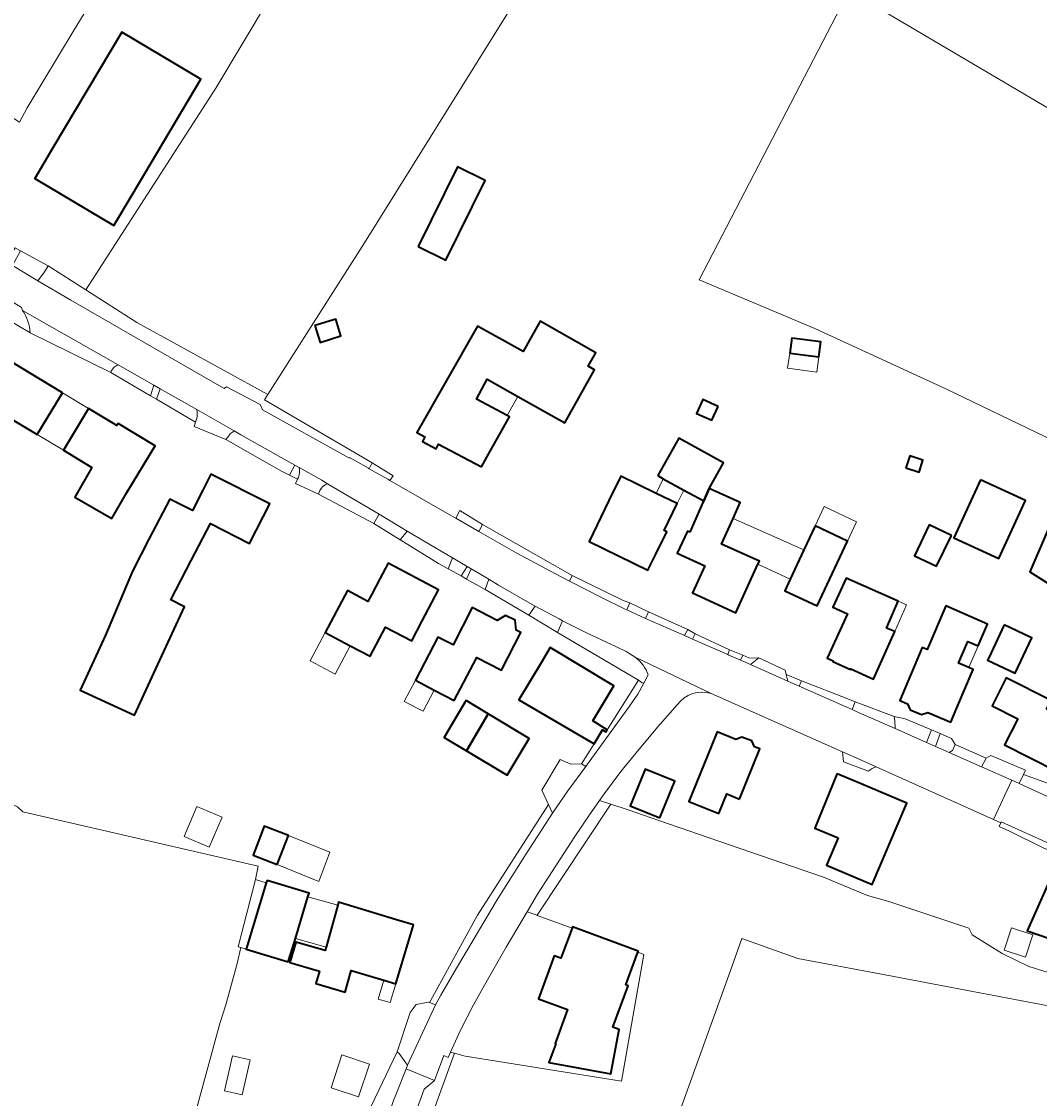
# Model space of a CAD drawing. Header units: metres. Extents: x 200176 to 205485, y 394066 to 399855.
# Tile 64 of 230: x 203418 to 203561, y 395791 to 395942. Entities that reach past the tile are written whole.
import ezdxf
from ezdxf.enums import TextEntityAlignment as Align

# ---------------------------------------------------------------- set-up
doc = ezdxf.new("R2010")
doc.units = ezdxf.units.M
for name, color, linetype, lineweight in [('B-WE-GR-BEPLANTING_CULTUUR_ROOS-GV', 90, 'Continuous', 18), ('B-WE-GR-BOUWLAND-GV', 80, 'Continuous', 13), ('B-WE-GR-GRAS-GV', 60, 'Continuous', 13), ('B-WE-IE-TERREINAFSCHEIDING_KUNSTMATIG_HEKWERK-G', 20, 'IE-TERREINAFSCHEIDING-KUNSTMATIG', 18), ('B-WE-OG-BEBOUWING-GV', 7, 'Continuous', 35), ('B-WE-OG-BEBOUWING-T18', 10, 'Continuous', 18), ('B-WE-OG-BEBOUWING_LUIFEL-GV', 7, 'Continuous', 18), ('B-WE-OG-BEBOUWING_OVERBOUWING-GV', 7, 'Continuous', 18), ('B-WE-OG-TERREIN_ERF-GV', 7, 'Continuous', 18), ('B-WE-OG-TOPOGRAFIE-T18', 10, 'Continuous', 18), ('B-WE-OG-WEG-GV', 7, 'Continuous', 18), ('B-WE-VH-GOOT-G', 170, 'Continuous', 18), ('B-WE-VH-VERHARDING_ASFALT-GV', 252, 'Continuous', 18), ('B-WE-VH-VERHARDING_BETONSTRAATSTEEN-GV', 252, 'Continuous', 18), ('B-WE-VH-VERHARDING_FUNDERING_ZAND-GV', 7, 'Continuous', 18), ('B-WE-VH-VERHARDING_HALFVERHARDING_GRIND-GV', 252, 'Continuous', 18), ('B-WE-VH-VERHARDING_STRAATBAKSTEEN-GV', 252, 'Continuous', 18), ('B-WE-VH-VERHARDING_TEGEL-GV', 252, 'Continuous', 18)]:
    doc.layers.add(name, color=color, linetype=linetype, lineweight=lineweight)
doc.styles.add('NLCS-ISO-M20-T18', font='NLCS-ISO.ttf', dxfattribs={"height": 0.036})
doc.linetypes.add('IE-TERREINAFSCHEIDING-KUNSTMATIG', pattern='A,4,[82,NLCS.shx,S=0.75,R=90,X=0,Y=0],4,-2', length=10)

msp = doc.modelspace()

# ---------------------------------------------------------------- linework, layer by layer
at = {"layer": 'B-WE-GR-BEPLANTING_CULTUUR_ROOS-GV', "flags": 128}
msp.add_lwpolyline([(203495.273, 395863.969), (203495.627, 395864.77), (203483.092, 395871.885), (203482.566, 395870.919), (203487.783, 395867.944), (203493.295, 395864.983)], close=True, dxfattribs=at)
at = {"layer": 'B-WE-GR-BOUWLAND-GV', "flags": 128}
for points in [[(203380.181, 395951.984), (203408.984, 395934.385), (203416.711, 395929.243), (203418.152, 395928.307), (203419.214, 395930.357), (203425.79, 395941.294), (203446.153, 395974.569)], [(203464.441, 395964.467), (203445.673, 395933.085), (203427.457, 395904.809), (203434.615, 395900.248), (203452.962, 395890.131), (203466.546, 395911.393), (203500.621, 395966.206)], [(203534.504, 395946.801), (203610.818, 395901.734)]]:
    msp.add_lwpolyline(points, dxfattribs=at)
at = {"layer": 'B-WE-GR-GRAS-GV', "flags": 128}
msp.add_lwpolyline([(203610.818, 395901.734), (203534.504, 395946.801), (203532.038, 395942.091), (203513.427, 395906.223), (203529.67, 395899.392), (203548.054, 395890.912), (203589.98, 395870.723), (203606.453, 395894.656)], close=True, dxfattribs=at)
for points in [[(203453.89, 395755.158), (203458.481, 395767.328), (203458.483, 395767.333), (203438.581, 395773.84), (203446.233, 395801.926), (203447.087, 395804.533), (203448.689, 395810.321), (203449.205, 395812.576), (203448.8, 395812.698), (203451.261, 395822.101), (203451.626, 395824.003), (203418.6, 395831.6), (203417.849, 395832.319), (203412.101, 395834.904), (203406.515, 395836.54), (203400.536, 395811.511), (203379.977, 395723.384), (203384.356, 395723.298), (203391.186, 395723.156)], [(203574.597, 395805.234), (203559.998, 395809.809), (203559.77, 395809.88), (203555.945, 395811.739), (203551.723, 395814.351), (203551.241, 395815.299), (203540.038, 395819.039), (203537.055, 395819.873), (203530.88, 395822.433), (203517.713, 395826.986), (203507.784, 395830.384), (203503.505, 395831.892), (203501.077, 395832.671), (203490.732, 395817.098), (203490.741, 395817.095), (203495.628, 395815.303), (203495.697, 395815.489), (203504.908, 395812.057), (203504.857, 395811.918), (203505.7, 395811.609), (203502.543, 395793.825), (203480.651, 395797.353), (203479.146, 395797.765), (203474.153, 395783.958)], [(203574.04, 395790.255), (203575.781, 395797.029), (203575.252, 395800.694), (203563.122, 395804.282), (203538.768, 395808.873), (203527.271, 395811.04), (203519.427, 395813.841), (203518.014, 395809.882), (203504.543, 395772.381), (203480.015, 395781.541), (203475.562, 395783.377), (203474.153, 395783.958), (203467.573, 395767.474), (203466.56, 395763.981), (203468.315, 395763.351), (203468.097, 395762.749), (203467.396, 395760.809)], [(203504.543, 395772.381), (203518.014, 395809.882), (203519.427, 395813.841), (203527.271, 395811.04), (203538.768, 395808.873), (203563.122, 395804.282)]]:
    msp.add_lwpolyline(points, dxfattribs=at)
at = {"layer": 'B-WE-IE-TERREINAFSCHEIDING_KUNSTMATIG_HEKWERK-G', "flags": 128}
for points in [[(203495.627, 395864.77), (203502.786, 395861.244), (203503.729, 395860.926)], [(203483.432, 395862.802), (203489.565, 395859.187)], [(203503.729, 395860.926), (203503.73, 395860.928)], [(203493.596, 395856.759), (203504.929, 395850.054)], [(203504.929, 395850.054), (203500.548, 395843.094)], [(203546.043, 395843.097), (203542.33, 395844.639)], [(203548.854, 395841.877), (203547.228, 395842.588)], [(203498.746, 395841.13), (203496.964, 395838.338)], [(203493.951, 395838.928), (203491.387, 395834.639)], [(203496.964, 395838.338), (203495.468, 395838.277), (203493.951, 395838.928)]]:
    msp.add_lwpolyline(points, dxfattribs=at)
at = {"layer": 'B-WE-OG-BEBOUWING-GV', "flags": 128}
for points in [[(203433.923, 395918.127), (203443.581, 395934.368), (203432.489, 395940.964), (203422.831, 395924.723), (203420.275, 395920.425), (203431.367, 395913.829)], [(203474.059, 395910.886), (203477.944, 395908.97), (203483.456, 395920.147), (203479.571, 395922.063)], [(203459.57, 395899.799), (203460.289, 395897.45), (203463.2, 395898.34), (203462.482, 395900.69)], [(203482.906, 395879.994), (203484.134, 395882.172), (203486.855, 395886.998), (203486.549, 395887.168), (203482.213, 395889.5), (203483.712, 395892.289), (203488.006, 395889.878), (203494.614, 395886.168), (203498.778, 395893.583), (203497.889, 395894.086), (203498.97, 395895.997), (203491.172, 395900.412), (203488.758, 395896.144), (203482.377, 395899.721), (203473.875, 395884.818), (203474.995, 395884.219), (203474.647, 395883.566), (203476.569, 395882.529), (203476.92, 395883.181)], [(203526.141, 395895.94), (203530.212, 395895.396), (203530.494, 395897.508), (203526.424, 395898.052)], [(203424.168, 395890.387), (203415.346, 395895.695), (203411.813, 395889.826), (203420.633, 395884.516)], [(203433.186, 395876.389), (203437.147, 395882.941), (203431.984, 395886.063), (203431.813, 395885.781), (203427.83, 395888.179), (203424.297, 395882.31), (203428.294, 395879.904), (203425.901, 395875.754), (203431.094, 395872.76)], [(203516.102, 395888.465), (203513.953, 395889.419), (203513.091, 395887.477), (203515.24, 395886.523)], [(203507.663, 395878.759), (203508.384, 395878.326), (203511.295, 395876.735), (203514.087, 395875.209), (203514.865, 395876.948), (203516.853, 395880.533), (203510.577, 395884.014)], [(203542.425, 395879.868), (203544.288, 395879.254), (203544.833, 395880.908), (203542.97, 395881.521)], [(203443.866, 395876.734), (203442.425, 395873.889), (203439.206, 395875.472), (203436.288, 395869.871), (203434.008, 395865.377), (203430.219, 395856.385), (203426.657, 395848.686), (203434.255, 395845.17), (203437.817, 395852.87), (203441.286, 395860.369), (203439.374, 395861.363), (203442.229, 395866.857), (203444.914, 395872.023), (203450.415, 395869.225), (203453.234, 395874.792), (203444.995, 395878.964)], [(203507.417, 395876.248), (203502.464, 395878.664), (203500.805, 395875.27), (203498.005, 395869.542), (203506.27, 395865.501), (203507.368, 395867.747), (203508.904, 395870.889), (203508.531, 395871.067), (203510.374, 395874.827)], [(203552.879, 395878.176), (203549.139, 395870.037), (203555.466, 395867.13), (203559.206, 395875.269)], [(203512.133, 395870.836), (203511.797, 395870.987), (203510.367, 395867.868), (203514.231, 395866.098), (203512.499, 395862.316), (203518.578, 395859.53), (203519.62, 395861.803), (203521.692, 395866.325), (203521.898, 395866.774), (203516.59, 395869.147), (203518.205, 395872.76), (203519.209, 395875.006), (203514.865, 395876.948), (203514.087, 395875.209), (203513.98, 395874.969)], [(203529.693, 395871.699), (203528.117, 395868.33), (203526.212, 395864.254), (203525.444, 395862.611), (203530, 395860.482), (203534.249, 395869.57)], [(203548.821, 395870.383), (203545.705, 395871.87), (203543.636, 395867.533), (203546.752, 395866.046)], [(203467.49, 395862.062), (203466.996, 395861.128), (203464.137, 395862.639), (203461.027, 395856.753), (203464.519, 395854.909), (203467.327, 395853.425), (203469.483, 395857.506), (203473.137, 395855.575), (203474.584, 395858.314), (203476.92, 395862.735), (203469.826, 395866.483), (203468.658, 395864.272)], [(203538.888, 395852.405), (203540.9, 395856.881), (203539.733, 395857.382), (203541.36, 395861.169), (203534.074, 395864.383), (203532.194, 395860.291), (203534.23, 395859.395), (203531.42, 395853.145), (203532.24, 395852.776), (203532.199, 395852.684), (203534.673, 395851.566), (203534.714, 395851.657), (203537.907, 395850.222)], [(203473.655, 395850.071), (203476.302, 395848.688), (203479.101, 395847.225), (203482.256, 395853.262), (203485.731, 395851.456), (203488.45, 395856.747), (203487.767, 395857.098), (203487.638, 395858.479), (203486.311, 395859.161), (203485.113, 395858.462), (203481.634, 395860.25), (203478.943, 395855.013), (203476.8, 395856.114)], [(203549.596, 395846.189), (203551.86, 395851.573), (203551.269, 395851.832), (203549.803, 395852.462), (203551.114, 395855.511), (203552.582, 395854.878), (203553.895, 395857.924), (203548.055, 395860.484), (203545.406, 395854.352), (203544.711, 395854.654), (203541.588, 395847.226), (203542.647, 395846.777), (203543.052, 395845.92), (203544.631, 395845.253), (203545.509, 395845.554), (203548.755, 395844.189)], [(203556.197, 395857.812), (203554.047, 395853.213), (203553.888, 395852.873), (203557.777, 395851.056), (203560.086, 395855.995), (203559.868, 395856.096)], [(203500.548, 395843.094), (203498.52, 395844.387), (203501.481, 395849.289), (203492.578, 395854.646), (203491.289, 395852.504), (203488.171, 395847.323), (203498.746, 395841.13), (203499.906, 395843.111), (203500.37, 395842.816)], [(203562.166, 395845.987), (203562.795, 395847.219), (203556.498, 395850.402), (203554.523, 395846.489), (203558.121, 395844.673), (203556.273, 395841.013), (203563.572, 395837.329), (203563.515, 395837.212), (203565.125, 395837.983), (203565.996, 395839.776), (203565.513, 395841.307), (203566.714, 395843.77), (203565.173, 395844.521)], [(203478.658, 395843.706), (203477.671, 395842.044), (203480.813, 395840.179), (203483.852, 395845.369), (203480.767, 395847.221), (203480.605, 395846.95)], [(203483.852, 395845.369), (203480.813, 395840.179), (203486.548, 395836.773), (203489.453, 395841.664), (203489.603, 395841.917)], [(203519.114, 395833.397), (203521.957, 395840.422), (203521.224, 395840.717), (203520.814, 395841.549), (203519.427, 395842.102), (203518.595, 395841.772), (203515.969, 395842.826), (203515.17, 395840.853), (203512.013, 395833.054), (203516.189, 395831.364), (203517.307, 395834.131)], [(203507.948, 395830.76), (203510.057, 395835.905), (203505.893, 395837.612), (203505.272, 395836.097), (203503.784, 395832.467)], [(203532.944, 395827.97), (203531.322, 395824.144), (203537.717, 395821.414), (203542.551, 395832.812), (203536.149, 395835.527), (203532.796, 395836.949), (203532.77, 395836.884), (203529.682, 395829.298)], [(203454.268, 395824.213), (203455.846, 395828.307), (203452.47, 395829.608), (203450.891, 395825.514)], [(203570.141, 395820.268), (203571.059, 395822.596), (203564.187, 395825.63), (203563.177, 395823.343), (203559.461, 395814.924), (203565.419, 395812.87), (203566.184, 395814.961), (203566.485, 395815.656), (203565.861, 395815.926), (203566.712, 395817.892), (203568.839, 395816.965)], [(203452.753, 395821.649), (203449.936, 395812.355), (203455.842, 395810.569), (203456.152, 395811.595), (203456.827, 395813.827), (203458.594, 395819.669), (203458.759, 395820.216), (203452.86, 395822.002)], [(203471.015, 395816.466), (203462.89, 395818.924), (203462.773, 395818.504), (203461.134, 395812.626), (203461.01, 395812.182), (203456.909, 395813.325), (203456.057, 395810.504), (203460.195, 395809.254), (203459.711, 395807.518), (203463.833, 395806.338), (203464.669, 395809.359), (203469.226, 395807.98), (203470.905, 395807.472), (203473.408, 395815.742)], [(203495.628, 395815.303), (203494.074, 395811.087), (203493.133, 395811.425), (203490.909, 395805.392), (203495, 395803.884), (203493.243, 395799.118), (203493.346, 395799.08), (203492.384, 395796.472), (203501.066, 395794.862), (203502.255, 395801.105), (203501.344, 395801.433), (203503.48, 395807.227), (203503.17, 395807.341), (203504.857, 395811.918), (203504.908, 395812.057), (203495.697, 395815.489)]]:
    msp.add_lwpolyline(points, close=True, dxfattribs=at)
msp.add_lwpolyline([(203563.991, 395874.921), (203559.81, 395865.26), (203568.697, 395859.658)], dxfattribs=at)
at = {"layer": 'B-WE-OG-BEBOUWING_LUIFEL-GV', "flags": 128}
for points in [[(203526.141, 395895.94), (203525.859, 395893.828), (203529.929, 395893.284), (203530.212, 395895.396)], [(203486.549, 395887.168), (203488.006, 395889.878), (203483.712, 395892.289), (203482.213, 395889.5)], [(203424.297, 395882.31), (203427.83, 395888.179), (203424.168, 395890.387), (203420.633, 395884.516)], [(203507.417, 395876.248), (203510.374, 395874.827), (203511.237, 395876.615), (203511.295, 395876.735), (203508.384, 395878.326)], [(203535.519, 395872.288), (203530.963, 395874.417), (203529.693, 395871.699), (203534.249, 395869.57)], [(203518.205, 395872.76), (203516.59, 395869.147), (203521.898, 395866.774), (203521.692, 395866.325), (203526.212, 395864.254), (203528.117, 395868.33)], [(203540.9, 395856.881), (203542.522, 395860.657), (203541.36, 395861.169), (203539.733, 395857.382)], [(203464.519, 395854.909), (203461.027, 395856.753), (203458.92, 395852.766), (203462.412, 395850.921)], [(203552.582, 395854.878), (203551.114, 395855.511), (203549.803, 395852.462), (203551.269, 395851.832)], [(203476.302, 395848.688), (203473.655, 395850.071), (203472.102, 395847.087), (203474.75, 395845.708)], [(203446.546, 395830.854), (203443.029, 395832.352), (203441.235, 395828.138), (203444.752, 395826.641)], [(203455.846, 395828.307), (203454.268, 395824.213), (203460.102, 395821.838), (203461.681, 395825.939)], [(203449.205, 395812.576), (203449.936, 395812.355), (203452.753, 395821.649), (203451.261, 395822.101), (203448.8, 395812.698)], [(203456.827, 395813.827), (203461.134, 395812.626), (203462.773, 395818.504), (203458.594, 395819.669)], [(203556.228, 395812.208), (203559.192, 395811.221), (203560.231, 395814.339), (203557.267, 395815.326)], [(203470.111, 395804.849), (203470.905, 395807.472), (203469.226, 395807.98), (203468.432, 395805.357)], [(203461.826, 395792.912), (203465.701, 395791.622), (203467.239, 395796.24), (203463.365, 395797.531)]]:
    msp.add_lwpolyline(points, close=True, dxfattribs=at)
at = {"layer": 'B-WE-OG-BEBOUWING_OVERBOUWING-GV', "flags": 128}
msp.add_lwpolyline([(203449.363, 395791.915), (203450.481, 395796.819), (203447.993, 395797.387), (203446.875, 395792.482)], close=True, dxfattribs=at)
at = {"layer": 'B-WE-OG-TERREIN_ERF-GV', "flags": 128}
for points in [[(203427.457, 395904.809), (203445.673, 395933.085), (203464.441, 395964.467), (203446.153, 395974.569), (203425.79, 395941.294), (203419.214, 395930.357), (203418.152, 395928.307), (203416.711, 395929.243), (203408.196, 395916.271), (203408.039, 395916.032), (203417.21, 395910.139), (203417.545, 395910.701), (203418.282, 395910.299), (203422.173, 395908.176)], [(203443.581, 395934.368), (203433.923, 395918.127), (203431.367, 395913.829), (203420.275, 395920.425), (203422.831, 395924.723), (203432.489, 395940.964)], [(203474.059, 395910.886), (203479.571, 395922.063), (203483.456, 395920.147), (203477.944, 395908.97)], [(203459.57, 395899.799), (203462.482, 395900.69), (203463.2, 395898.34), (203460.289, 395897.45)], [(203484.134, 395882.172), (203482.906, 395879.994), (203476.92, 395883.181), (203476.569, 395882.529), (203474.647, 395883.566), (203474.995, 395884.219), (203473.875, 395884.818), (203482.377, 395899.721), (203488.758, 395896.144), (203491.172, 395900.412), (203498.97, 395895.997), (203497.889, 395894.086), (203498.778, 395893.583), (203494.614, 395886.168), (203488.006, 395889.878), (203483.712, 395892.289), (203482.213, 395889.5), (203486.549, 395887.168), (203486.855, 395886.998)], [(203530.212, 395895.396), (203526.141, 395895.94), (203526.424, 395898.052), (203530.494, 395897.508)], [(203411.813, 395889.826), (203415.346, 395895.695), (203424.168, 395890.387), (203420.633, 395884.516)], [(203427.83, 395888.179), (203431.813, 395885.781), (203431.984, 395886.063), (203437.147, 395882.941), (203433.186, 395876.389), (203431.094, 395872.76), (203425.901, 395875.754), (203428.294, 395879.904), (203424.297, 395882.31)], [(203516.102, 395888.465), (203515.24, 395886.523), (203513.091, 395887.477), (203513.953, 395889.419)], [(203511.797, 395870.987), (203512.133, 395870.836), (203513.98, 395874.969), (203514.087, 395875.209), (203511.295, 395876.735), (203508.384, 395878.326), (203507.663, 395878.759), (203510.577, 395884.014), (203516.853, 395880.533), (203514.865, 395876.948), (203519.209, 395875.006), (203518.205, 395872.76), (203516.59, 395869.147), (203521.898, 395866.774), (203521.692, 395866.325), (203519.62, 395861.803), (203518.578, 395859.53), (203512.499, 395862.316), (203514.231, 395866.098), (203510.367, 395867.868)], [(203542.425, 395879.868), (203542.97, 395881.521), (203544.833, 395880.908), (203544.288, 395879.254)], [(203443.866, 395876.734), (203444.995, 395878.964), (203453.234, 395874.792), (203450.415, 395869.225), (203444.914, 395872.023), (203442.229, 395866.857), (203439.374, 395861.363), (203441.286, 395860.369), (203437.817, 395852.87), (203434.255, 395845.17), (203426.657, 395848.686), (203430.219, 395856.385), (203434.008, 395865.377), (203436.288, 395869.871), (203439.206, 395875.472), (203442.425, 395873.889)], [(203500.805, 395875.27), (203502.464, 395878.664), (203507.417, 395876.248), (203510.374, 395874.827), (203508.531, 395871.067), (203508.904, 395870.889), (203507.368, 395867.747), (203506.27, 395865.501), (203498.005, 395869.542)], [(203552.879, 395878.176), (203559.206, 395875.269), (203555.466, 395867.13), (203549.139, 395870.037)], [(203528.117, 395868.33), (203529.693, 395871.699), (203534.249, 395869.57), (203530, 395860.482), (203525.444, 395862.611), (203526.212, 395864.254)], [(203548.821, 395870.383), (203546.752, 395866.046), (203543.636, 395867.533), (203545.705, 395871.87)], [(203468.658, 395864.272), (203469.826, 395866.483), (203476.92, 395862.735), (203474.584, 395858.314), (203473.137, 395855.575), (203469.483, 395857.506), (203467.327, 395853.425), (203464.519, 395854.909), (203461.027, 395856.753), (203464.137, 395862.639), (203466.996, 395861.128), (203467.49, 395862.062)], [(203534.714, 395851.657), (203534.673, 395851.566), (203532.199, 395852.684), (203532.24, 395852.776), (203531.42, 395853.145), (203534.23, 395859.395), (203532.194, 395860.291), (203534.074, 395864.383), (203541.36, 395861.169), (203539.733, 395857.382), (203540.9, 395856.881), (203538.888, 395852.405), (203537.907, 395850.222)], [(203481.634, 395860.25), (203485.113, 395858.462), (203486.311, 395859.161), (203487.638, 395858.479), (203487.767, 395857.098), (203488.45, 395856.747), (203485.731, 395851.456), (203482.256, 395853.262), (203479.101, 395847.225), (203476.302, 395848.688), (203473.655, 395850.071), (203476.8, 395856.114), (203478.943, 395855.013)], [(203549.596, 395846.189), (203548.755, 395844.189), (203545.509, 395845.554), (203544.631, 395845.253), (203543.052, 395845.92), (203542.647, 395846.777), (203541.588, 395847.226), (203544.711, 395854.654), (203545.406, 395854.352), (203548.055, 395860.484), (203553.895, 395857.924), (203552.582, 395854.878), (203551.114, 395855.511), (203549.803, 395852.462), (203551.269, 395851.832), (203551.86, 395851.573)], [(203554.047, 395853.213), (203556.197, 395857.812), (203559.868, 395856.096), (203560.086, 395855.995), (203557.777, 395851.056), (203553.888, 395852.873)], [(203556.498, 395850.402), (203562.795, 395847.219), (203562.166, 395845.987), (203565.173, 395844.521), (203566.714, 395843.77), (203565.513, 395841.307), (203565.996, 395839.776), (203565.125, 395837.983), (203563.515, 395837.212), (203563.572, 395837.329), (203556.273, 395841.013), (203558.121, 395844.673), (203554.523, 395846.489)], [(203480.605, 395846.95), (203480.767, 395847.221), (203483.852, 395845.369), (203489.603, 395841.917), (203489.453, 395841.664), (203486.548, 395836.773), (203480.813, 395840.179), (203477.671, 395842.044), (203478.658, 395843.706)], [(203515.17, 395840.853), (203515.969, 395842.826), (203518.595, 395841.772), (203519.427, 395842.102), (203520.814, 395841.549), (203521.224, 395840.717), (203521.957, 395840.422), (203519.114, 395833.397), (203517.307, 395834.131), (203516.189, 395831.364), (203512.013, 395833.054)], [(203505.272, 395836.097), (203505.893, 395837.612), (203510.057, 395835.905), (203507.948, 395830.76), (203503.784, 395832.467)], [(203537.717, 395821.414), (203531.322, 395824.144), (203532.944, 395827.97), (203529.682, 395829.298), (203532.77, 395836.884), (203532.796, 395836.949), (203536.149, 395835.527), (203542.551, 395832.812)], [(203450.891, 395825.514), (203452.47, 395829.608), (203455.846, 395828.307), (203454.268, 395824.213)], [(203449.936, 395812.355), (203452.753, 395821.649), (203452.86, 395822.002), (203458.759, 395820.216), (203458.594, 395819.669), (203456.827, 395813.827), (203456.152, 395811.595), (203455.842, 395810.569)], [(203462.773, 395818.504), (203462.89, 395818.924), (203471.015, 395816.466), (203473.408, 395815.742), (203470.905, 395807.472), (203469.226, 395807.98), (203464.669, 395809.359), (203463.833, 395806.338), (203459.711, 395807.518), (203460.195, 395809.254), (203456.057, 395810.504), (203456.909, 395813.325), (203461.01, 395812.182), (203461.134, 395812.626)], [(203490.741, 395817.095), (203490.732, 395817.098), (203489.346, 395817.606), (203488.77, 395816.637), (203486.386, 395812.631), (203483.787, 395808.039), (203481.814, 395804.561), (203480.002, 395800.996), (203478.605, 395797.913), (203479.146, 395797.765), (203480.651, 395797.353), (203502.543, 395793.825), (203505.7, 395811.609), (203504.857, 395811.918), (203503.17, 395807.341), (203503.48, 395807.227), (203501.344, 395801.433), (203502.255, 395801.105), (203501.066, 395794.862), (203492.384, 395796.472), (203493.346, 395799.08), (203493.243, 395799.118), (203495, 395803.884), (203490.909, 395805.392), (203493.133, 395811.425), (203494.074, 395811.087), (203495.628, 395815.303)]]:
    msp.add_lwpolyline(points, close=True, dxfattribs=at)
for points in [[(203500.621, 395966.206), (203466.546, 395911.393), (203452.962, 395890.131), (203452.5, 395889.408), (203467.597, 395880.539), (203470.559, 395878.728), (203470.09, 395878.071), (203479.028, 395872.947), (203479.324, 395872.777), (203479.897, 395873.871), (203483.092, 395871.885), (203495.627, 395864.77), (203502.786, 395861.244), (203503.729, 395860.926), (203503.73, 395860.928), (203506.338, 395859.678), (203511.85, 395857.2), (203512.885, 395856.574), (203517.718, 395854.332), (203519.551, 395853.574), (203520.416, 395853.229), (203521.193, 395853.144), (203521.837, 395853.204), (203525.499, 395851.456), (203525.635, 395850.887), (203527.487, 395850.11), (203527.784, 395849.994), (203534.299, 395847.44), (203535.328, 395847.051), (203540.806, 395844.979), (203542.33, 395844.639), (203546.043, 395843.097), (203547.228, 395842.588), (203548.854, 395841.877), (203549.357, 395841.039), (203553.682, 395839.154), (203554.358, 395839.519), (203559.201, 395837.445), (203558.945, 395836.86), (203566.312, 395834.188)], [(203589.98, 395870.723), (203548.054, 395890.912), (203529.67, 395899.392), (203513.427, 395906.223), (203532.038, 395942.091), (203534.504, 395946.801)], [(203465.415, 395786.039), (203471.095, 395797.95), (203472.911, 395803.477), (203473.762, 395804.569), (203475.49, 395804.938), (203475.643, 395804.875), (203476.043, 395805.596), (203482.375, 395817.142), (203492.31, 395832.643), (203491.387, 395834.639), (203493.951, 395838.928), (203495.468, 395838.277), (203496.964, 395838.338), (203498.746, 395841.13), (203488.171, 395847.323), (203491.289, 395852.504), (203492.578, 395854.646), (203501.481, 395849.289), (203498.52, 395844.387), (203500.548, 395843.094), (203504.929, 395850.054), (203493.596, 395856.759), (203489.565, 395859.187), (203483.432, 395862.802), (203480.842, 395864.248), (203480.061, 395864.684), (203478.255, 395865.693), (203476.906, 395866.446), (203471.969, 395869.463), (203471.542, 395869.731), (203467.829, 395872.054), (203460.06, 395876.142), (203456.861, 395877.671), (203457.148, 395878.24), (203456.001, 395878.819), (203454.891, 395879.38), (203447.099, 395883.817), (203442.659, 395885.629), (203442.845, 395886.247), (203437.361, 395889.48), (203436.503, 395889.952), (203430.946, 395893.216), (203419.65, 395898.767), (203412.696, 395902.912)], [(203568.697, 395859.658), (203559.81, 395865.26), (203563.991, 395874.921)], [(203537.216, 395837.293), (203533.674, 395838.625), (203533.568, 395840.012), (203515.153, 395848.192)], [(203510.37, 395846.623), (203507.659, 395843.553), (203505.029, 395840.394), (203502.482, 395837.275), (203502.463, 395837.252), (203500.031, 395834.005), (203499.465, 395833.188), (203501.077, 395832.671), (203503.505, 395831.892), (203507.784, 395830.384), (203517.713, 395826.986), (203530.88, 395822.433), (203537.055, 395819.873), (203540.038, 395819.039), (203551.241, 395815.299), (203551.723, 395814.351), (203555.945, 395811.739), (203559.77, 395809.88), (203559.998, 395809.809), (203574.597, 395805.234)], [(203561.881, 395826.447), (203556.895, 395828.93), (203555.501, 395829.556), (203555.727, 395830.064), (203554.711, 395830.516), (203538.274, 395837.911)], [(203379.977, 395723.384), (203400.536, 395811.511), (203406.515, 395836.54), (203412.101, 395834.904), (203417.849, 395832.319), (203418.6, 395831.6), (203451.626, 395824.003), (203451.261, 395822.101), (203448.8, 395812.698), (203449.205, 395812.576), (203448.689, 395810.321), (203447.087, 395804.533), (203446.233, 395801.926), (203438.581, 395773.84)], [(203565.419, 395812.87), (203559.461, 395814.924), (203563.177, 395823.343)]]:
    msp.add_lwpolyline(points, dxfattribs=at)
at = {"layer": 'B-WE-OG-TERREIN_ERF-GV'}
for points in [[(203515.153, 395848.192, 0.3275547), (203510.37, 395846.623)], [(203538.274, 395837.911, 0.1766013), (203537.216, 395837.293)]]:
    msp.add_lwpolyline(points, format="xyb", dxfattribs=at)
at = {"layer": 'B-WE-OG-WEG-GV', "flags": 128}
for points in [[(203418.584, 395901.93), (203418.449, 395902.322), (203416.925, 395903.274), (203411.415, 395906.414), (203410.761, 395906.787), (203402.331, 395911.851), (203393.435, 395917.373), (203389.267, 395920.11), (203384.992, 395912.475), (203385.044, 395912.395), (203390.175, 395916.191), (203389.248, 395914.289), (203392.129, 395912.594), (203393.087, 395914.487), (203392.99, 395913.795), (203394.421, 395913.067)], [(203394.421, 395913.067), (203412.696, 395902.912), (203419.65, 395898.767)], [(203447.352, 395884.168), (203447.099, 395883.817), (203454.891, 395879.38), (203456.001, 395878.819)], [(203456.001, 395878.819), (203456.758, 395880.227), (203449.18, 395884.497), (203448.256, 395885.023)], [(203460.249, 395876.651), (203460.06, 395876.142), (203467.829, 395872.054), (203468.579, 395873.331), (203461.353, 395877.615)]]:
    msp.add_lwpolyline(points, dxfattribs=at)
for points in [[(203467.2, 395879.731), (203467.597, 395880.539), (203452.5, 395889.408), (203452.962, 395890.131), (203434.615, 395900.248), (203427.457, 395904.809), (203422.173, 395908.176), (203421.673, 395907.348), (203420.728, 395906.072), (203425.333, 395903.351), (203446.837, 395890.997), (203447.193, 395891.223), (203451.907, 395888.736), (203452.212, 395887.97), (203464.325, 395881.262), (203464.508, 395881.26), (203467.085, 395879.797)], [(203490.732, 395817.098), (203501.077, 395832.671), (203499.465, 395833.188), (203498.096, 395831.211), (203496.033, 395828.171), (203490.799, 395820.047), (203489.346, 395817.606)], [(203460.014, 395771.116), (203458.483, 395767.333), (203458.481, 395767.328), (203461.399, 395765.938), (203462.812, 395769.742), (203464.856, 395775.247), (203465.291, 395776.397), (203463.727, 395776.913), (203464.441, 395778.662), (203465.963, 395778.176), (203468.633, 395785.238), (203469.958, 395789.224), (203470.588, 395791.118), (203470.91, 395791.933), (203472.346, 395795.568), (203472.548, 395796.08), (203471.37, 395797.737), (203471.095, 395797.95), (203465.415, 395786.039)], [(203476.308, 395793.882), (203474.905, 395792.74), (203473.194, 395788.112), (203472.877, 395788.223), (203472.159, 395786.258), (203470.402, 395781.45), (203467.495, 395773.709), (203466.825, 395771.923), (203464.505, 395765.765), (203464.076, 395764.664), (203468.097, 395762.749), (203468.315, 395763.351), (203466.56, 395763.981), (203467.573, 395767.474), (203474.153, 395783.958), (203479.146, 395797.765), (203478.605, 395797.913), (203478.272, 395797.178), (203477.669, 395797.444), (203476.32, 395793.913)]]:
    msp.add_lwpolyline(points, close=True, dxfattribs=at)
at = {"layer": 'B-WE-OG-WEG-GV'}
for points in [[(203419.65, 395898.767, 0.136899), (203418.584, 395901.93)], [(203448.256, 395885.023, 0.1164085), (203447.352, 395884.168)], [(203461.353, 395877.615, 0.2061655), (203460.249, 395876.651)]]:
    msp.add_lwpolyline(points, format="xyb", dxfattribs=at)
at = {"layer": 'B-WE-VH-GOOT-G', "flags": 128}
for points in [[(203431.992, 395894.29), (203418.584, 395901.93)], [(203436.995, 395891.44), (203431.992, 395894.29)], [(203437.871, 395890.941), (203436.995, 395891.44)], [(203442.991, 395888.024), (203437.871, 395890.941)], [(203448.256, 395885.023), (203442.991, 395888.024)], [(203456.758, 395880.227), (203449.18, 395884.497), (203448.256, 395885.023)], [(203467.085, 395879.797), (203464.508, 395881.26), (203464.325, 395881.262)], [(203457.343, 395879.898), (203456.758, 395880.227)], [(203461.353, 395877.615), (203460.527, 395878.104), (203457.343, 395879.898)], [(203467.085, 395879.797), (203467.2, 395879.731)], [(203467.2, 395879.731), (203469.785, 395878.246)], [(203468.579, 395873.331), (203461.353, 395877.615)], [(203470.09, 395878.071), (203469.785, 395878.246)], [(203479.028, 395872.947), (203470.09, 395878.071)], [(203472.524, 395870.992), (203468.579, 395873.331)], [(203479.324, 395872.777), (203479.028, 395872.947)], [(203482.328, 395871.055), (203479.324, 395872.777)], [(203478.858, 395867.238), (203472.524, 395870.992)], [(203482.566, 395870.919), (203482.328, 395871.055)], [(203495.273, 395863.969), (203493.295, 395864.983), (203487.783, 395867.944), (203482.566, 395870.919)], [(203480.927, 395866.011), (203478.858, 395867.238)], [(203481.462, 395865.694), (203480.927, 395866.011)], [(203483.944, 395864.222), (203481.462, 395865.694)], [(203490.432, 395860.466), (203490.013, 395860.69), (203485.333, 395863.399), (203483.944, 395864.222)], [(203503.063, 395860.054), (203499.849, 395861.622), (203495.273, 395863.969)], [(203494.302, 395858.414), (203493.817, 395858.657), (203490.432, 395860.466)], [(203503.063, 395860.054), (203503.285, 395859.951)], [(203503.285, 395859.951), (203505.91, 395858.736)], [(203501.875, 395854.73), (203497.667, 395856.728), (203494.302, 395858.414)], [(203505.91, 395858.736), (203505.93, 395858.727)], [(203505.93, 395858.727), (203511.29, 395856.381)], [(203511.371, 395856.345), (203511.29, 395856.381)], [(203512.337, 395855.918), (203511.371, 395856.345)], [(203512.499, 395855.846), (203512.337, 395855.918)], [(203517.457, 395853.657), (203512.499, 395855.846)], [(203504.475, 395853.281), (203503.215, 395854.078), (203501.875, 395854.73)], [(203517.593, 395853.597), (203517.457, 395853.657)], [(203519.141, 395852.913), (203517.593, 395853.597)], [(203519.234, 395852.872), (203519.141, 395852.913)], [(203520.214, 395852.439), (203519.234, 395852.872)], [(203520.631, 395852.255), (203520.214, 395852.439)], [(203525.86, 395849.945), (203520.631, 395852.255)], [(203526.314, 395849.744), (203525.86, 395849.945)], [(203527.459, 395849.238), (203526.314, 395849.744)], [(203533.835, 395846.422), (203527.459, 395849.238)], [(203533.568, 395840.012), (203515.153, 395848.192)], [(203510.37, 395846.623), (203507.659, 395843.553), (203505.029, 395840.394)], [(203534.883, 395845.959), (203533.835, 395846.422)], [(203535.796, 395845.556), (203534.883, 395845.959)], [(203540.955, 395843.276), (203535.796, 395845.556)], [(203545.307, 395841.354), (203540.955, 395843.276)], [(203546.579, 395840.792), (203545.307, 395841.354)], [(203505.029, 395840.394), (203502.482, 395837.275)], [(203538.274, 395837.911), (203536.304, 395838.797), (203533.568, 395840.012)], [(203548.502, 395839.943), (203546.579, 395840.792)], [(203553.049, 395837.929), (203548.502, 395839.943)], [(203502.482, 395837.275), (203502.463, 395837.252), (203500.031, 395834.005)], [(203554.711, 395830.516), (203538.274, 395837.911)], [(203557.302, 395836.042), (203553.049, 395837.929)], [(203558.342, 395835.581), (203557.302, 395836.042)], [(203558.342, 395835.581), (203569.116, 395830.621)], [(203500.031, 395834.005), (203499.465, 395833.188)], [(203499.465, 395833.188), (203498.096, 395831.211)], [(203496.033, 395828.171), (203498.096, 395831.211)], [(203564.502, 395826.304), (203555.79, 395830.205)], [(203496.033, 395828.171), (203490.799, 395820.047), (203489.346, 395817.606)], [(203489.346, 395817.606), (203488.77, 395816.637)], [(203483.787, 395808.039), (203486.386, 395812.631), (203488.77, 395816.637)], [(203483.787, 395808.039), (203481.814, 395804.561), (203480.002, 395800.996)], [(203480.002, 395800.996), (203478.605, 395797.913)], [(203478.605, 395797.913), (203478.272, 395797.178)]]:
    msp.add_lwpolyline(points, dxfattribs=at)
at = {"layer": 'B-WE-VH-GOOT-G'}
for points in [[(203506.306, 395850.802, 0.1545199), (203504.475, 395853.281)], [(203515.153, 395848.192, 0.3275547), (203510.37, 395846.623)]]:
    msp.add_lwpolyline(points, format="xyb", dxfattribs=at)
at = {"layer": 'B-WE-VH-VERHARDING_ASFALT-GV', "flags": 128}
for points in [[(203416.925, 395903.274), (203418.449, 395902.322), (203418.584, 395901.93), (203431.992, 395894.29), (203436.995, 395891.44), (203437.871, 395890.941), (203442.991, 395888.024), (203448.256, 395885.023), (203449.18, 395884.497), (203456.758, 395880.227), (203457.343, 395879.898), (203460.527, 395878.104), (203461.353, 395877.615), (203468.579, 395873.331), (203472.524, 395870.992), (203478.858, 395867.238), (203480.927, 395866.011), (203481.462, 395865.694), (203483.944, 395864.222), (203485.333, 395863.399), (203490.013, 395860.69), (203490.432, 395860.466), (203493.817, 395858.657), (203494.302, 395858.414), (203497.667, 395856.728), (203501.875, 395854.73), (203503.215, 395854.078), (203504.475, 395853.281), (203515.153, 395848.192), (203533.568, 395840.012), (203536.304, 395838.797), (203538.274, 395837.911), (203554.711, 395830.516), (203557.302, 395836.042), (203553.049, 395837.929), (203548.502, 395839.943), (203546.579, 395840.792), (203545.307, 395841.354), (203540.955, 395843.276), (203535.796, 395845.556), (203534.883, 395845.959), (203533.835, 395846.422), (203527.459, 395849.238), (203526.314, 395849.744), (203525.86, 395849.945), (203520.631, 395852.255), (203520.214, 395852.439), (203519.234, 395852.872), (203519.141, 395852.913), (203517.593, 395853.597), (203517.457, 395853.657), (203512.499, 395855.846), (203512.337, 395855.918), (203511.371, 395856.345), (203511.29, 395856.381), (203505.93, 395858.727), (203505.91, 395858.736), (203503.285, 395859.951), (203503.063, 395860.054), (203499.849, 395861.622), (203495.273, 395863.969), (203493.295, 395864.983), (203487.783, 395867.944), (203482.566, 395870.919), (203482.328, 395871.055), (203479.324, 395872.777), (203479.028, 395872.947), (203470.09, 395878.071), (203469.785, 395878.246), (203467.2, 395879.731), (203467.085, 395879.797), (203464.508, 395881.26), (203464.325, 395881.262), (203452.212, 395887.97), (203451.907, 395888.736), (203447.193, 395891.223), (203446.837, 395890.997), (203425.333, 395903.351), (203420.728, 395906.072), (203417.143, 395908.208)], [(203515.153, 395848.192), (203504.475, 395853.281)], [(203506.306, 395850.802), (203505.696, 395849.665), (203504.871, 395848.104), (203503.685, 395846.432), (203499.028, 395839.976), (203497.559, 395837.981), (203495.039, 395834.555), (203492.875, 395831.423), (203489.192, 395825.737), (203486.039, 395820.761), (203485.033, 395819.126), (203481.918, 395813.866), (203479.444, 395809.697), (203477.209, 395805.914), (203476.462, 395804.534), (203472.548, 395796.08), (203472.346, 395795.568), (203476.32, 395793.913), (203477.669, 395797.444), (203478.272, 395797.178), (203478.605, 395797.913), (203480.002, 395800.996)], [(203480.002, 395800.996), (203481.814, 395804.561), (203483.787, 395808.039), (203486.386, 395812.631), (203488.77, 395816.637), (203489.346, 395817.606), (203490.799, 395820.047), (203496.033, 395828.171), (203498.096, 395831.211), (203499.465, 395833.188), (203500.031, 395834.005), (203502.463, 395837.252), (203502.482, 395837.275), (203505.029, 395840.394), (203507.659, 395843.553), (203510.37, 395846.623)]]:
    msp.add_lwpolyline(points, dxfattribs=at)
at = {"layer": 'B-WE-VH-VERHARDING_ASFALT-GV'}
for points in [[(203504.475, 395853.281, -0.1545199), (203506.306, 395850.802)], [(203510.37, 395846.623, -0.3275547), (203515.153, 395848.192)]]:
    msp.add_lwpolyline(points, format="xyb", dxfattribs=at)
at = {"layer": 'B-WE-VH-VERHARDING_BETONSTRAATSTEEN-GV', "flags": 128}
for points in [[(203418.282, 395910.299), (203417.143, 395908.208), (203420.728, 395906.072), (203421.673, 395907.348), (203422.173, 395908.176)], [(203480.842, 395864.248), (203483.432, 395862.802), (203483.944, 395864.222), (203481.462, 395865.694)], [(203503.729, 395860.926), (203503.285, 395859.951), (203505.91, 395858.736), (203506.338, 395859.678), (203503.73, 395860.928)], [(203489.565, 395859.187), (203493.596, 395856.759), (203494.302, 395858.414), (203493.817, 395858.657), (203490.432, 395860.466)], [(203512.885, 395856.574), (203511.85, 395857.2), (203511.371, 395856.345), (203512.337, 395855.918), (203512.499, 395855.846)], [(203519.234, 395852.872), (203519.551, 395853.574), (203517.718, 395854.332), (203517.457, 395853.657), (203517.593, 395853.597), (203519.141, 395852.913)], [(203525.635, 395850.887), (203525.499, 395851.456), (203521.837, 395853.204), (203520.631, 395852.255), (203525.86, 395849.945)], [(203535.328, 395847.051), (203534.883, 395845.959), (203535.796, 395845.556), (203540.955, 395843.276), (203540.88, 395844.359), (203540.806, 395844.979)], [(203553.682, 395839.154), (203549.357, 395841.039), (203548.974, 395840.216), (203548.502, 395839.943), (203553.049, 395837.929)], [(203491.387, 395834.639), (203492.31, 395832.643), (203492.875, 395831.423), (203495.039, 395834.555), (203497.559, 395837.981), (203496.964, 395838.338), (203495.468, 395838.277), (203493.951, 395838.928)], [(203492.31, 395832.643), (203482.375, 395817.142), (203476.043, 395805.596), (203475.643, 395804.875), (203476.462, 395804.534), (203477.209, 395805.914), (203479.444, 395809.697), (203481.918, 395813.866), (203485.033, 395819.126), (203486.039, 395820.761), (203489.192, 395825.737), (203492.875, 395831.423)], [(203472.877, 395788.223), (203473.194, 395788.112), (203474.905, 395792.74), (203476.308, 395793.882), (203476.32, 395793.913), (203472.346, 395795.568), (203470.91, 395791.933), (203470.588, 395791.118), (203469.958, 395789.224)]]:
    msp.add_lwpolyline(points, close=True, dxfattribs=at)
for points in [[(203442.973, 395886.678), (203442.845, 395886.247), (203442.659, 395885.629), (203447.099, 395883.817), (203447.352, 395884.168)], [(203448.256, 395885.023), (203442.991, 395888.024)], [(203456.758, 395880.227), (203456.001, 395878.819), (203457.148, 395878.24), (203457.287, 395878.515)], [(203457.343, 395879.898), (203456.758, 395880.227)], [(203461.353, 395877.615), (203460.527, 395878.104), (203457.343, 395879.898)], [(203457.287, 395878.515), (203457.148, 395878.24), (203456.861, 395877.671), (203460.06, 395876.142)], [(203460.06, 395876.142), (203460.249, 395876.651)]]:
    msp.add_lwpolyline(points, dxfattribs=at)
at = {"layer": 'B-WE-VH-VERHARDING_BETONSTRAATSTEEN-GV'}
for points in [[(203442.991, 395888.024, -0.1485624), (203442.973, 395886.678)], [(203447.352, 395884.168, -0.1164085), (203448.256, 395885.023)], [(203457.343, 395879.898, -0.1155896), (203457.287, 395878.515)], [(203457.287, 395878.515, 0.1155896), (203457.343, 395879.898)], [(203460.249, 395876.651, -0.2061655), (203461.353, 395877.615)]]:
    msp.add_lwpolyline(points, format="xyb", dxfattribs=at)
at = {"layer": 'B-WE-VH-VERHARDING_FUNDERING_ZAND-GV'}
for points in [[(203431.992, 395894.29, 0.224491), (203430.946, 395893.216)], [(203442.973, 395886.678, 0.1485624), (203442.991, 395888.024)], [(203506.306, 395850.802, 0.1545199), (203504.475, 395853.281)]]:
    msp.add_lwpolyline(points, format="xyb", dxfattribs=at)
at = {"layer": 'B-WE-VH-VERHARDING_FUNDERING_ZAND-GV', "flags": 128}
for points in [[(203436.503, 395889.952), (203436.995, 395891.44), (203431.992, 395894.29)], [(203430.946, 395893.216), (203436.503, 395889.952)], [(203437.871, 395890.941), (203437.361, 395889.48), (203442.845, 395886.247), (203442.973, 395886.678)], [(203442.991, 395888.024), (203437.871, 395890.941)], [(203494.302, 395858.414), (203493.596, 395856.759), (203504.929, 395850.054), (203505.47, 395849.687), (203505.696, 395849.665), (203506.306, 395850.802)], [(203504.475, 395853.281), (203503.215, 395854.078), (203501.875, 395854.73), (203497.667, 395856.728), (203494.302, 395858.414)]]:
    msp.add_lwpolyline(points, dxfattribs=at)
for points in [[(203480.927, 395866.011), (203480.061, 395864.684), (203480.842, 395864.248), (203481.462, 395865.694)], [(203506.338, 395859.678), (203505.91, 395858.736), (203505.93, 395858.727), (203511.29, 395856.381), (203511.371, 395856.345), (203511.85, 395857.2)], [(203512.885, 395856.574), (203512.499, 395855.846), (203517.457, 395853.657), (203517.718, 395854.332)], [(203521.837, 395853.204), (203521.193, 395853.144), (203520.416, 395853.229), (203519.551, 395853.574), (203519.234, 395852.872), (203520.214, 395852.439), (203520.631, 395852.255)], [(203527.784, 395849.994), (203527.487, 395850.11), (203525.635, 395850.887), (203525.86, 395849.945), (203526.314, 395849.744), (203527.459, 395849.238)]]:
    msp.add_lwpolyline(points, close=True, dxfattribs=at)
at = {"layer": 'B-WE-VH-VERHARDING_HALFVERHARDING_GRIND-GV', "flags": 128}
for points in [[(203471.542, 395869.731), (203471.969, 395869.463), (203476.906, 395866.446), (203478.255, 395865.693), (203478.858, 395867.238), (203472.524, 395870.992)], [(203483.944, 395864.222), (203483.432, 395862.802), (203489.565, 395859.187), (203490.432, 395860.466), (203490.013, 395860.69), (203485.333, 395863.399)], [(203503.285, 395859.951), (203503.729, 395860.926), (203502.786, 395861.244), (203495.627, 395864.77), (203495.273, 395863.969), (203499.849, 395861.622), (203503.063, 395860.054)], [(203535.328, 395847.051), (203534.299, 395847.44), (203527.784, 395849.994), (203527.459, 395849.238), (203533.835, 395846.422), (203534.883, 395845.959)], [(203542.33, 395844.639), (203540.806, 395844.979), (203540.88, 395844.359), (203540.955, 395843.276), (203545.307, 395841.354), (203546.043, 395843.097)], [(203548.502, 395839.943), (203548.974, 395840.216), (203549.357, 395841.039), (203548.854, 395841.877), (203547.228, 395842.588), (203546.579, 395840.792)], [(203558.342, 395835.581), (203558.945, 395836.86), (203559.201, 395837.445), (203554.358, 395839.519), (203553.682, 395839.154), (203553.049, 395837.929), (203557.302, 395836.042)]]:
    msp.add_lwpolyline(points, close=True, dxfattribs=at)
at = {"layer": 'B-WE-VH-VERHARDING_STRAATBAKSTEEN-GV'}
for points in [[(203418.584, 395901.93, -0.136899), (203419.65, 395898.767)], [(203430.946, 395893.216, -0.224491), (203431.992, 395894.29)]]:
    msp.add_lwpolyline(points, format="xyb", dxfattribs=at)
at = {"layer": 'B-WE-VH-VERHARDING_STRAATBAKSTEEN-GV', "flags": 128}
for points in [[(203431.992, 395894.29), (203418.584, 395901.93)], [(203419.65, 395898.767), (203430.946, 395893.216)], [(203581.028, 395857.459), (203578.286, 395853.279), (203578.552, 395853.101), (203566.539, 395834.538), (203566.312, 395834.188), (203558.945, 395836.86), (203558.342, 395835.581), (203569.116, 395830.621)], [(203569.116, 395830.621), (203558.342, 395835.581), (203557.302, 395836.042), (203554.711, 395830.516), (203555.727, 395830.064), (203555.79, 395830.205), (203564.502, 395826.304)]]:
    msp.add_lwpolyline(points, dxfattribs=at)
for points in [[(203436.503, 395889.952), (203437.361, 395889.48), (203437.871, 395890.941), (203436.995, 395891.44)], [(203470.09, 395878.071), (203470.559, 395878.728), (203467.597, 395880.539), (203467.2, 395879.731), (203469.785, 395878.246)], [(203483.092, 395871.885), (203479.897, 395873.871), (203479.324, 395872.777), (203482.328, 395871.055), (203482.566, 395870.919)], [(203500.548, 395843.094), (203500.37, 395842.816), (203499.906, 395843.111), (203498.746, 395841.13), (203496.964, 395838.338), (203497.559, 395837.981), (203499.028, 395839.976), (203503.685, 395846.432), (203504.871, 395848.104), (203505.696, 395849.665), (203505.47, 395849.687), (203504.929, 395850.054)], [(203547.228, 395842.588), (203546.043, 395843.097), (203545.307, 395841.354), (203546.579, 395840.792)], [(203556.895, 395828.93), (203561.881, 395826.447), (203564.187, 395825.63), (203564.502, 395826.304), (203555.79, 395830.205), (203555.727, 395830.064), (203555.501, 395829.556)], [(203471.095, 395797.95), (203471.37, 395797.737), (203472.548, 395796.08), (203476.462, 395804.534), (203475.643, 395804.875), (203475.49, 395804.938), (203473.762, 395804.569), (203472.911, 395803.477)]]:
    msp.add_lwpolyline(points, close=True, dxfattribs=at)
at = {"layer": 'B-WE-VH-VERHARDING_TEGEL-GV', "flags": 128}
for points in [[(203468.579, 395873.331), (203467.829, 395872.054), (203471.542, 395869.731), (203472.524, 395870.992)], [(203480.061, 395864.684), (203480.927, 395866.011), (203478.858, 395867.238), (203478.255, 395865.693)]]:
    msp.add_lwpolyline(points, close=True, dxfattribs=at)
for points in [[(203538.274, 395837.911), (203536.304, 395838.797), (203533.568, 395840.012), (203533.674, 395838.625)], [(203533.674, 395838.625), (203537.216, 395837.293)]]:
    msp.add_lwpolyline(points, dxfattribs=at)
at = {"layer": 'B-WE-VH-VERHARDING_TEGEL-GV'}
msp.add_lwpolyline([(203537.216, 395837.293, -0.1766013), (203538.274, 395837.911)], format="xyb", dxfattribs=at)

# ---------------------------------------------------------------- texts
at = {"layer": 'B-WE-OG-BEBOUWING-T18', "style": 'NLCS-ISO-M20-T18'}
for s, rotation, p in [('12', 332, (203480.02, 395886.062)), ('17', 328.9, (203430.809, 395882.099)), ('15', 333.1, (203447.62, 395873.151)), ('8', 333.9, (203503.737, 395871.192)), ('6', 335.4, (203517.045, 395864.633)), ('13', 332.2, (203471.815, 395860.908)), ('4', 335.7, (203536.106, 395855.308)), ('11', 332.8, (203483.526, 395854.78)), ('9', 328.9, (203495.116, 395848.451)), ('2', 337.2, (203546.457, 395848.485)), ('3', 338, (203517.11, 395839.107)), ('1', 337, (203537.951, 395830.418)), ('7', 343.1, (203468.277, 395812.598)), ('5', 339.8, (203495.838, 395807.198))]:
    msp.add_text(s, height=0.036, rotation=rotation, dxfattribs=at).set_placement(p, align=Align.MIDDLE)
at = {"layer": 'B-WE-OG-TOPOGRAFIE-T18', "style": 'NLCS-ISO-M20-T18'}
msp.add_text('Nicolaasstraat', height=0.036, rotation=329.4, dxfattribs=at).set_placement((203420.081, 395903.272), align=Align.MIDDLE)

doc.saveas('drawing.dxf')
